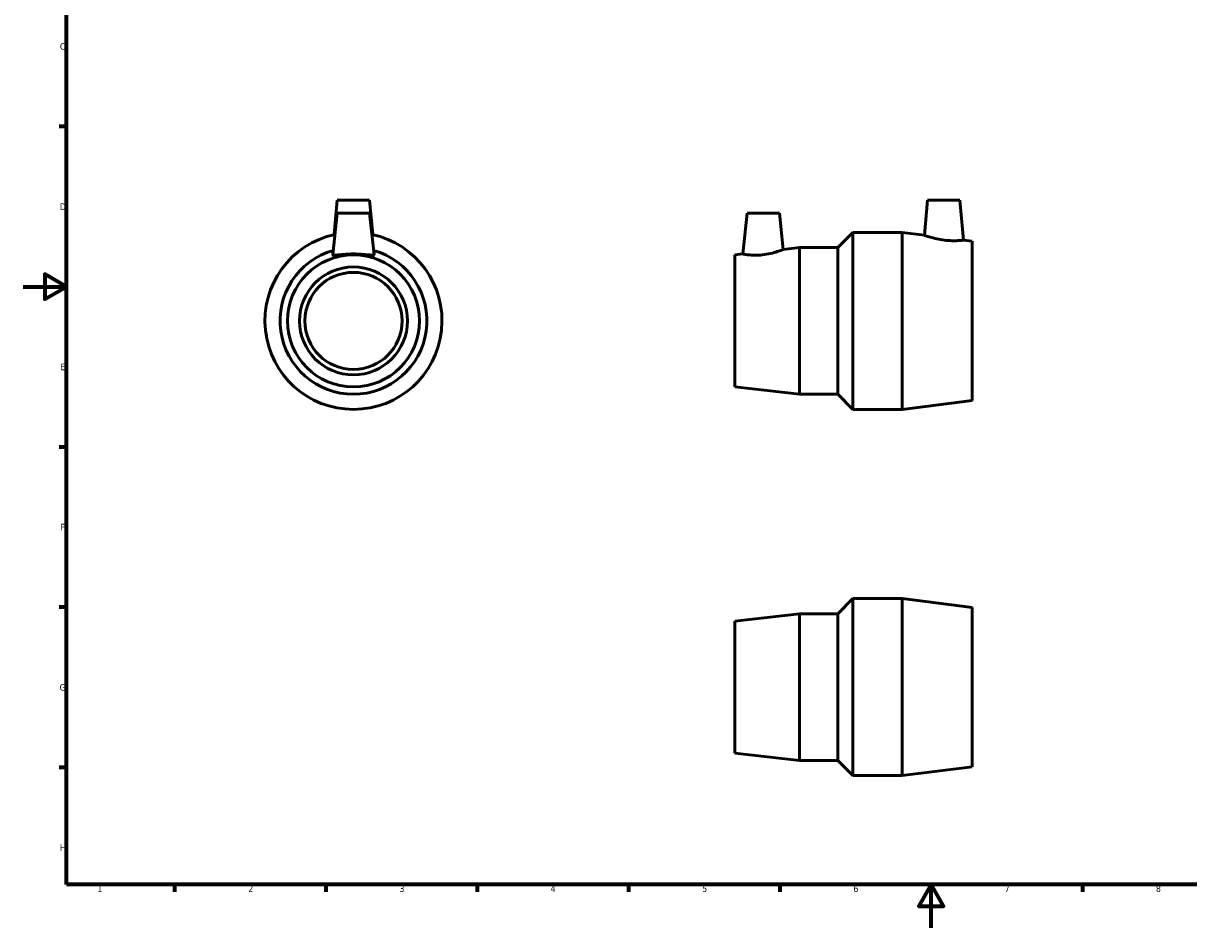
# Model space of a CAD drawing. Header units: millimetres. Extents: x 0 to 900, y 0 to 824.
# Tile 1 of 3: x 0 to 540, y 0 to 419. Entities that reach past the tile are written whole.
import ezdxf

# ---------------------------------------------------------------- set-up
doc = ezdxf.new("R2010")
doc.units = ezdxf.units.MM
doc.layers.add('Border (ANSI)', color=7, linetype='Continuous', lineweight=70)
doc.layers.add('Visible (ANSI)', color=7, linetype='Continuous', lineweight=50)
doc.styles.add('Note Text (ANSI)', font='tahoma.ttf')

# ---------------------------------------------------------------- blocks, each defined once
blk = doc.blocks.new('Borders Default Border')
at = {"layer": 'Border (ANSI)'}
for p, q in [((20, 371.25), (16.55, 371.25)), ((20, 222.75), (16.55, 222.75)), ((20, 148.5), (16.55, 148.5)), ((20, 74.25), (16.55, 74.25)), ((70.08, 20), (70.08, 16.55)), ((140.17, 20), (140.17, 16.55)), ((210.25, 20), (210.25, 16.55)), ((280.33, 20), (280.33, 16.55)), ((350.42, 20), (350.42, 16.55)), ((490.58, 20), (490.58, 16.55))]:
    blk.add_line(p, q, dxfattribs=at)
at = {"layer": 'Border (ANSI)', "flags": 128}
for points in [[(20, 20), (20, 574), (821, 574), (821, 20), (20, 20)], [(0, 297), (20, 297), (10, 302.77), (10, 291.23), (20, 297)], [(420.5, 0), (420.5, 20), (414.73, 10), (426.27, 10), (420.5, 20)]]:
    blk.add_lwpolyline(points, dxfattribs=at)
at = {"layer": 'Border (ANSI)', "char_height": 3.05, "attachment_point": 7, "style": 'Note Text (ANSI)'}
for s, insert in [('C', (16.95, 406.8)), ('D', (16.96, 332.6)), ('E', (17.21, 258.35)), ('F', (17.29, 184.1)), ('G', (16.81, 109.79)), ('H', (16.97, 35.6)), ('1', (34.35, 16.55)), ('2', (104.2, 16.55)), ('3', (174.26, 16.49)), ('4', (244.23, 16.55)), ('5', (314.48, 16.49)), ('6', (384.49, 16.49)), ('7', (454.6, 16.55)), ('8', (524.63, 16.48))]:
    blk.add_mtext(s, dxfattribs=dict(at, insert=insert))

msp = doc.modelspace()

# ---------------------------------------------------------------- linework, layer by layer
at = {"layer": 'Visible (ANSI)'}
for p, q in [((145.426, 337.177), (144.028, 321.2)), ((145.426, 337.177), (160.426, 337.177)), ((160.426, 337.177), (161.824, 321.2)), ((418.831, 337.177), (417.405, 320.877)), ((418.831, 337.177), (433.831, 337.177)), ((433.831, 337.177), (435.457, 318.593)), ((145.426, 331.177), (143.392, 311.825)), ((145.426, 331.177), (160.426, 331.177)), ((160.426, 331.177), (162.46, 311.825)), ((335.231, 331.177), (333.236, 312.197)), ((335.231, 331.177), (350.231, 331.177)), ((350.231, 331.177), (352.003, 314.324)), ((377.281, 315.177), (384.281, 322.177)), ((384.281, 240.177), (384.281, 322.177)), ((384.281, 322.177), (407.131, 322.177)), ((407.131, 240.177), (407.131, 322.177)), ((417.405, 320.877), (407.131, 322.177)), ((439.531, 318.077), (435.457, 318.593)), ((352.003, 314.324), (359.531, 315.177)), ((359.531, 247.177), (359.531, 315.177)), ((359.531, 315.177), (377.281, 315.177)), ((377.281, 247.177), (377.281, 315.177)), ((439.531, 244.277), (439.531, 318.077)), ((329.531, 311.777), (333.236, 312.197)), ((329.531, 250.577), (329.531, 311.777)), ((329.531, 250.577), (359.531, 247.177)), ((359.531, 247.177), (377.281, 247.177)), ((377.281, 247.177), (384.281, 240.177)), ((439.531, 244.277), (407.131, 240.177)), ((384.281, 240.177), (407.131, 240.177)), ((377.281, 145.475), (384.281, 152.475)), ((384.281, 70.475), (384.281, 152.475)), ((384.281, 152.475), (407.131, 152.475)), ((407.131, 70.475), (407.131, 152.475)), ((439.531, 148.375), (407.131, 152.475)), ((439.531, 74.575), (439.531, 148.375)), ((329.531, 142.075), (359.531, 145.475)), ((329.531, 80.875), (329.531, 142.075)), ((359.531, 77.475), (359.531, 145.475)), ((359.531, 145.475), (377.281, 145.475)), ((377.281, 77.475), (377.281, 145.475)), ((329.531, 80.875), (359.531, 77.475)), ((359.531, 77.475), (377.281, 77.475)), ((377.281, 77.475), (384.281, 70.475)), ((384.281, 70.475), (407.131, 70.475)), ((439.531, 74.575), (407.131, 70.475))]:
    msp.add_line(p, q, dxfattribs=at)
for radius in [30.6, 25, 22.5]:
    msp.add_circle((152.926, 281.177), radius, dxfattribs=at)
for radius, start, end in [(41, 102.02298, 77.97702), (34, 105.90682, 74.09318)]:
    msp.add_arc((152.926, 281.177), radius, start, end, dxfattribs=at)
for points, knots in [([(435.457, 318.593), (435.457, 318.593), (435.24, 318.565), (434.352, 318.474), (433.682, 318.415), (432.133, 318.338), (431.15, 318.317), (428.988, 318.381), (427.809, 318.47), (425.52, 318.752), (424.267, 318.969), (421.968, 319.471), (420.922, 319.754), (419.287, 320.236), (418.581, 320.469), (417.64, 320.791), (417.405, 320.877), (417.405, 320.877)], [1.34219, 1.34219, 1.34219, 1.34219, 1.6787383, 1.6787383, 2.0152865, 2.0152865, 2.3498333, 2.3498333, 2.6843801, 2.6843801, 3.0418438, 3.0418438, 3.3993075, 3.3993075, 3.749053, 3.749053, 4.0987984, 4.0987984, 4.0987984, 4.0987984]), ([(352.003, 314.324), (352.003, 314.324), (351.758, 314.223), (350.782, 313.846), (350.05, 313.575), (348.352, 313.018), (347.261, 312.695), (344.859, 312.138), (343.545, 311.91), (342.302, 311.775)], [4.2757278, 4.2757278, 4.2757278, 4.2757278, 4.6412366, 4.6412366, 5.0067453, 5.0067453, 5.3820539, 5.3820539, 5.7573624, 5.7573624, 5.7573624, 5.7573624]), ([(162.456, 311.775), (162.417, 311.65), (162.146, 311.592), (161.133, 311.618), (160.392, 311.698), (158.709, 311.876), (157.65, 311.988), (155.344, 312.15), (154.095, 312.197), (151.757, 312.197), (150.509, 312.15), (148.202, 311.988), (147.143, 311.876), (145.461, 311.698), (144.72, 311.618), (143.707, 311.592), (143.435, 311.65), (143.392, 311.79), (143.39, 311.807), (143.393, 311.825)], [0, 0, 0, 0, 0.3478014, 0.3478014, 0.6956029, 0.6956029, 1.0463247, 1.0463247, 1.3970466, 1.3970466, 1.7477684, 1.7477684, 2.0984903, 2.0984903, 2.4462917, 2.4462917, 2.7940932, 2.7940932, 2.8370762, 2.8370762, 2.8370762, 2.8370762]), ([(342.302, 311.775), (341.15, 311.65), (339.924, 311.592), (337.684, 311.618), (336.668, 311.698), (335.069, 311.876), (334.377, 311.988), (333.461, 312.15), (333.236, 312.197), (333.236, 312.197)], [0, 0, 0, 0, 0.3478014, 0.3478014, 0.6956029, 0.6956029, 1.0463247, 1.0463247, 1.3970466, 1.3970466, 1.3970466, 1.3970466])]:
    msp.add_open_spline(points, degree=3, knots=knots, dxfattribs=at)
msp.add_open_spline([(162.46, 311.825), (162.462, 311.807), (162.461, 311.79), (162.456, 311.775)], degree=3, dxfattribs=at)

# ---------------------------------------------------------------- block references
msp.add_blockref('Borders Default Border', (0, 0))

doc.saveas('drawing.dxf')
